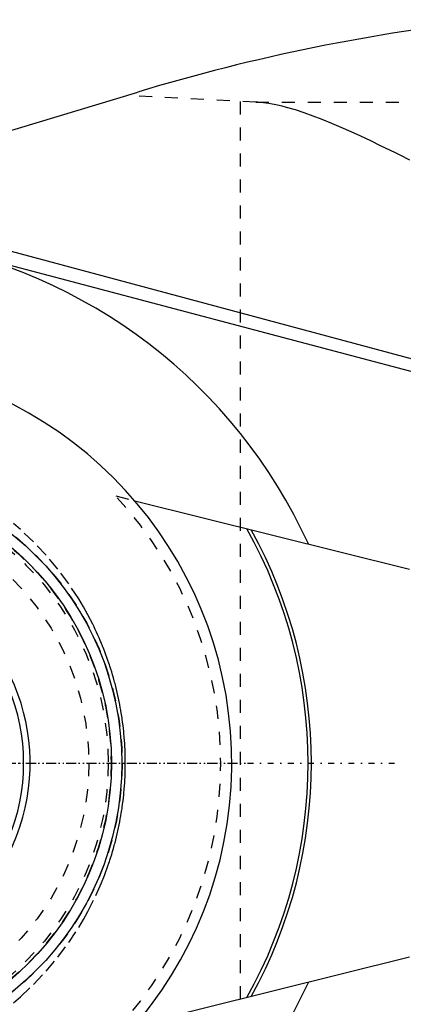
# Model space of a CAD drawing. Extents: x -394 to 171, y -70 to 72.
# Tile 6 of 11: x -335 to -306, y -19 to 57. Entities that reach past the tile are written whole.
import ezdxf

# ---------------------------------------------------------------- set-up
doc = ezdxf.new("R2010")
doc.units = 0
doc.linetypes.add('CENTER', pattern=[1.5, 0.45, -0.5, 0.05, -0.5])
doc.linetypes.add('DASHED', pattern=[2, 1, -1])
for name, color, linetype in [('AM_0', 7, 'CONTINUOUS'), ('AM_3', 7, 'DASHED'), ('AM_7', 7, 'CENTER')]:
    doc.layers.add(name, color=color, linetype=linetype)

msp = doc.modelspace()

# ---------------------------------------------------------------- linework, layer by layer
at = {"layer": 'AM_0', "color": 7, "linetype": 'CONTINUOUS'}
for p, q in [((-362.297, 40.682), (-326.232, 51.584)), ((-339.218, 40.225), (-292.411, 27.679)), ((-339.646, 39.215), (-292.447, 26.753)), ((-326.462, 20.173), (-305.338, 14.906)), ((-305.338, -14.906), (-326.462, -20.173))]:
    msp.add_line(p, q, dxfattribs=at)
for radius in [22.55, 21.75]:
    msp.add_circle((-350, 0), radius, dxfattribs=at)
for centre, radius, start, end in [((-282.83, -92), 150, 96.12149, 106.81876), ((-350, 0), 40.559, 24.5423, 136.7643), ((-350, 0), 31, 193.0503, 160.20172), ((-350, 0), 36.87, 330.73868, 29.26132), ((-350, 0), 37.125, 331.10863, 28.89137), ((-350, 0), 15.5, 152.51067, 147.84185), ((-350, 0), 15, 182.86598, 177.13402), ((-350, 0), 40.559, 223.2357, 335.4577)]:
    msp.add_arc(centre, radius, start, end, dxfattribs=at)
at = {"layer": 'AM_3', "color": 6, "linetype": 'DASHED'}
for p, q in [((-317.141, 50.806), (-327.093, 51.323)), ((-318.364, 50.865), (-318.364, -50.865)), ((-317.141, 50.806), (-224.273, 50.806)), ((-327.916, 20.535), (-326.462, 20.173)), ((-313.103, 16.842), (-313.105, 16.847)), ((-313.105, -16.847), (-313.103, -16.842))]:
    msp.add_line(p, q, dxfattribs=at)
for points in [[(-305.297, 46.354, 0), (-306.038, 46.722, 0), (-306.412, 46.907, 0), (-306.789, 47.092, 0), (-307.547, 47.462, 0), (-308.308, 47.827, 0), (-309.069, 48.184, 0), (-309.825, 48.531, 0), (-310.574, 48.863, 0), (-310.944, 49.023, 0), (-311.311, 49.178, 0), (-312.033, 49.471, 0), (-312.738, 49.742, 0), (-313.42, 49.985, 0), (-314.1, 50.207, 0), (-314.789, 50.406, 0), (-315.134, 50.495, 0), (-315.477, 50.574, 0), (-316.156, 50.703, 0), (-316.545, 50.757, 0), (-316.655, 50.769, 0), (-316.764, 50.78, 0), (-316.819, 50.785, 0), (-316.873, 50.79, 0), (-316.981, 50.798, 0), (-317.088, 50.804, 0), (-317.141, 50.806, 0)], [(-335.785, -18.42, 0), (-335.255, -17.963, 0), (-334.237, -17.003, 0), (-333.275, -15.986, 0), (-332.375, -14.914, 0), (-331.539, -13.792, 0), (-330.769, -12.624, 0), (-330.41, -12.023, 0), (-330.069, -11.412, 0), (-329.44, -10.162, 0), (-329.107, -9.417, 0), (-329.017, -9.202, 0), (-328.929, -8.986, 0), (-328.885, -8.878, 0), (-328.842, -8.769, 0), (-328.758, -8.552, 0), (-328.676, -8.334, 0), (-328.597, -8.115, 0), (-328.519, -7.895, 0), (-328.443, -7.674, 0), (-328.406, -7.564, 0), (-328.37, -7.453, 0), (-328.298, -7.231, 0), (-328.229, -7.008, 0), (-328.162, -6.785, 0), (-328.098, -6.561, 0), (-328.035, -6.336, 0), (-328.005, -6.224, 0), (-327.975, -6.111, 0), (-327.916, -5.885, 0), (-327.86, -5.659, 0), (-327.806, -5.432, 0), (-327.755, -5.205, 0), (-327.705, -4.977, 0), (-327.681, -4.863, 0), (-327.658, -4.748, 0), (-327.613, -4.52, 0), (-327.57, -4.29, 0), (-327.55, -4.176, 0), (-327.53, -4.061, 0), (-327.492, -3.831, 0), (-327.455, -3.6, 0), (-327.438, -3.485, 0), (-327.422, -3.37, 0), (-327.39, -3.139, 0), (-327.361, -2.907, 0), (-327.334, -2.676, 0), (-327.309, -2.444, 0), (-327.286, -2.212, 0), (-327.276, -2.096, 0), (-327.266, -1.98, 0), (-327.248, -1.747, 0), (-327.232, -1.515, 0), (-327.218, -1.282, 0), (-327.207, -1.049, 0), (-327.198, -0.816, 0), (-327.194, -0.699, 0), (-327.191, -0.583, 0), (-327.187, -0.35, 0), (-327.184, -0.117, 0), (-327.184, 0, 0), (-327.184, 0.117, 0), (-327.187, 0.35, 0), (-327.191, 0.583, 0), (-327.194, 0.699, 0), (-327.198, 0.816, 0), (-327.207, 1.049, 0), (-327.218, 1.282, 0), (-327.232, 1.515, 0), (-327.248, 1.747, 0), (-327.266, 1.98, 0), (-327.276, 2.096, 0), (-327.286, 2.212, 0), (-327.309, 2.444, 0), (-327.334, 2.676, 0), (-327.361, 2.907, 0), (-327.39, 3.139, 0), (-327.422, 3.37, 0), (-327.438, 3.485, 0), (-327.455, 3.6, 0), (-327.492, 3.831, 0), (-327.53, 4.061, 0), (-327.55, 4.176, 0), (-327.57, 4.29, 0), (-327.613, 4.52, 0), (-327.658, 4.748, 0), (-327.681, 4.863, 0), (-327.705, 4.977, 0), (-327.755, 5.205, 0), (-327.806, 5.432, 0), (-327.86, 5.659, 0), (-327.916, 5.885, 0), (-327.975, 6.111, 0), (-328.005, 6.224, 0), (-328.035, 6.336, 0), (-328.098, 6.561, 0), (-328.162, 6.785, 0), (-328.229, 7.008, 0), (-328.298, 7.231, 0), (-328.37, 7.453, 0), (-328.406, 7.564, 0), (-328.443, 7.674, 0), (-328.519, 7.895, 0), (-328.597, 8.115, 0), (-328.676, 8.334, 0), (-328.758, 8.552, 0), (-328.842, 8.769, 0), (-328.885, 8.878, 0), (-328.929, 8.986, 0), (-329.017, 9.202, 0), (-329.107, 9.417, 0), (-329.2, 9.631, 0), (-329.294, 9.844, 0), (-329.391, 10.057, 0), (-329.44, 10.162, 0), (-329.49, 10.268, 0), (-329.59, 10.478, 0), (-329.693, 10.688, 0), (-330.069, 11.412, 0), (-330.41, 12.023, 0), (-330.769, 12.624, 0), (-331.539, 13.792, 0), (-332.375, 14.914, 0), (-333.275, 15.986, 0), (-334.237, 17.003, 0), (-335.255, 17.963, 0), (-335.785, 18.42, 0)]]:
    msp.add_polyline3d(points, dxfattribs=at)
for radius in [22.57, 21.744, 21.724, 21.5, 20]:
    msp.add_circle((-350, 0), radius, dxfattribs=at)
msp.add_arc((-350, 0), 30.156, 317.08112, 42.91888, dxfattribs=at)
at = {"layer": 'AM_7', "color": 4, "linetype": 'CENTER'}
for p, q in [((-365.75, 0), (-334.25, 0)), ((-393.727, 0), (-306.273, 0)), ((-382.55, 0), (-317.45, 0))]:
    msp.add_line(p, q, dxfattribs=at)

doc.saveas('drawing.dxf')
